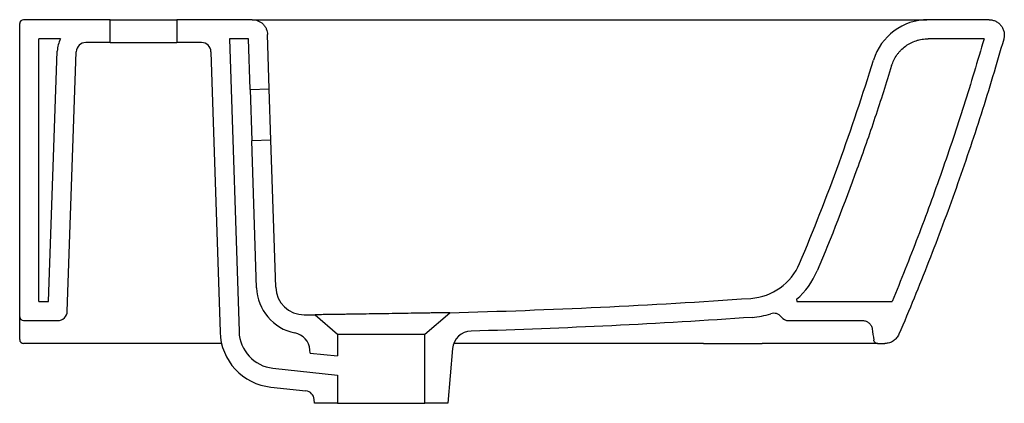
# Model space of a CAD drawing. Header units: millimetres. Extents: x 4822.491 to 4823.008, y 2698.063 to 2698.265.
import ezdxf

# ---------------------------------------------------------------- set-up
doc = ezdxf.new("R2010")
doc.units = ezdxf.units.MM
doc.layers.add('SANINDUSA', color=3, linetype='Continuous')

msp = doc.modelspace()

# ---------------------------------------------------------------- linework, layer by layer
at = {"layer": 'SANINDUSA'}
for p, q in [((4822.538066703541, 2698.26470217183), (4822.49256670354, 2698.26470217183)), ((4822.538066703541, 2698.25270217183), (4822.538066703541, 2698.26470217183)), ((4822.538066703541, 2698.26470217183), (4822.57306670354, 2698.26470217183)), ((4822.57306670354, 2698.26470217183), (4822.57306670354, 2698.25270217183)), ((4822.612820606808, 2698.26470217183), (4822.57306670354, 2698.26470217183)), ((4823.000014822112, 2698.26470217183), (4822.967954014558, 2698.26470217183)), ((4822.490566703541, 2698.10870217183), (4822.490566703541, 2698.26270217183)), ((4822.50056670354, 2698.11670217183), (4822.50056670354, 2698.25470217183)), ((4822.512058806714, 2698.25470217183), (4822.50056670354, 2698.25470217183)), ((4822.610884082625, 2698.25470217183), (4822.600878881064, 2698.25470217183)), ((4822.600878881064, 2698.25470217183), (4822.605838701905, 2698.100947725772)), ((4822.61174253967, 2698.228090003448), (4822.610884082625, 2698.25470217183)), ((4822.621737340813, 2698.228412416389), (4822.620816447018, 2698.256960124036)), ((4822.997362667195, 2698.25470217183), (4822.967954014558, 2698.25470217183)), ((4822.505741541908, 2698.11670217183), (4822.51033444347, 2698.248225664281)), ((4822.515566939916, 2698.111527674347), (4822.52032835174, 2698.247876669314)), ((4822.538066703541, 2698.25270217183), (4822.525325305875, 2698.25270217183)), ((4822.538066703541, 2698.25270217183), (4822.57306670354, 2698.25270217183)), ((4822.586096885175, 2698.25270217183), (4822.57306670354, 2698.25270217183)), ((4822.591094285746, 2698.2478633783), (4822.595843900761, 2698.100625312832)), ((4822.61174253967, 2698.228090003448), (4822.621737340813, 2698.228412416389)), ((4822.61174253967, 2698.228090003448), (4822.612613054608, 2698.201104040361)), ((4822.622607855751, 2698.201426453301), (4822.621737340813, 2698.228412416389)), ((4822.622607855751, 2698.201426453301), (4822.612613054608, 2698.201104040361)), ((4822.615102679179, 2698.123925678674), (4822.612613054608, 2698.201104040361)), ((4822.625097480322, 2698.124248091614), (4822.622607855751, 2698.201426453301)), ((4822.50056670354, 2698.11670217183), (4822.505741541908, 2698.11670217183)), ((4822.898752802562, 2698.117864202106), (4822.898957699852, 2698.11670217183)), ((4822.898957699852, 2698.11670217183), (4822.949043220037, 2698.11670217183)), ((4822.490566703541, 2698.102676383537), (4822.490566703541, 2698.10870217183)), ((4822.645829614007, 2698.109759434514), (4822.65756670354, 2698.099556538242)), ((4822.703566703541, 2698.099556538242), (4822.716566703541, 2698.110857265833)), ((4822.49256670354, 2698.10670217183), (4822.510569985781, 2698.10670217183)), ((4822.894762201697, 2698.10670217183), (4822.933634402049, 2698.10670217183)), ((4822.490566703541, 2698.09670217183), (4822.490566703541, 2698.102676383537)), ((4822.65756670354, 2698.099556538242), (4822.703566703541, 2698.099556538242)), ((4822.65756670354, 2698.099556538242), (4822.65756670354, 2698.088113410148)), ((4822.703566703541, 2698.06327217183), (4822.703566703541, 2698.099556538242)), ((4822.50056670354, 2698.09470217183), (4822.49256670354, 2698.09470217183)), ((4822.941405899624, 2698.09470217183), (4822.94530400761, 2698.09470217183)), ((4822.643258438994, 2698.089655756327), (4822.643114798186, 2698.091297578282)), ((4822.643258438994, 2698.089655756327), (4822.65756670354, 2698.088113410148)), ((4822.718082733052, 2698.092030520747), (4822.71556670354, 2698.06327217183)), ((4822.623684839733, 2698.081707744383), (4822.65756670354, 2698.078055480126)), ((4822.65756670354, 2698.078055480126), (4822.65756670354, 2698.06327217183)), ((4822.622613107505, 2698.071765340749), (4822.640948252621, 2698.069788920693)), ((4822.645566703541, 2698.06327217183), (4822.645393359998, 2698.06525349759)), ((4822.65756670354, 2698.06327217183), (4822.645566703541, 2698.06327217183)), ((4822.65756670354, 2698.06327217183), (4822.703566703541, 2698.06327217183)), ((4822.71556670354, 2698.06327217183), (4822.703566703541, 2698.06327217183))]:
    msp.add_line(p, q, dxfattribs=at)
for centre, radius, start, end in [((4822.49256670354, 2698.26270217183), 0.001999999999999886, 90, 180), ((4822.967954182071, 2698.234699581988), 0.0300025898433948, 90.00032699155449, 162.9104147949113), ((4822.525325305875, 2698.24770217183), 0.01500000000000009, 152.1818607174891, 177.9999999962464), ((4822.525325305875, 2698.24770217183), 0.005000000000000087, 90, 177.9999999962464), ((4822.586096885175, 2698.24770217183), 0.005, 1.847610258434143, 90), ((4821.85167786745, 2698.578164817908), 1.137919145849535, 337.1708606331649, 342.8978184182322), ((4822.872809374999, 2698.14830986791), 0.03000000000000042, 273.9878677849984, 337.170098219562), ((4822.872809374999, 2698.14830986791), 0.04000000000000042, 310.4350535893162, 337.170098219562), ((4822.640089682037, 2698.124731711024), 0.02500000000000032, 181.8476102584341, 258.5685629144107), ((4822.640089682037, 2698.124731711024), 0.01500000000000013, 181.8476102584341, 270.2330745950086), ((4822.62556670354, 2701.694836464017), 3.585134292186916, 271.4544716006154, 273.9878677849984), ((4822.49256670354, 2698.10870217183), 0.001999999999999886, 180, 270), ((4822.510569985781, 2698.11170217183), 0.005000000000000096, 270, 357.9999999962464), ((4822.62556670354, 2701.694836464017), 3.585134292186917, 270.2330745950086, 270.3238331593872), ((4822.872809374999, 2698.14830986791), 0.04000000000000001, 273.9878677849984, 288.2058797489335), ((4822.886868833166, 2698.105562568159), 0.005000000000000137, 37.87641749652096, 108.2058797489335), ((4822.894762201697, 2698.11170217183), 0.005000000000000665, 217.876417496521, 270), ((4822.625828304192, 2698.101592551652), 0.03000000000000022, 181.8476102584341, 263.8476102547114), ((4822.625828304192, 2698.101592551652), 0.02000000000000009, 181.8476102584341, 263.8476102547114), ((4822.633152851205, 2698.090426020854), 0.01000000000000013, 4.999999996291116, 78.56856291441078), ((4822.728044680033, 2698.091158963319), 0.01000000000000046, 91.62888424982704, 175.0000000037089), ((4822.49256670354, 2698.09670217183), 0.00200000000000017, 180, 270), ((4822.640412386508, 2698.064817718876), 0.005000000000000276, 4.999999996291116, 83.8476102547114)]:
    msp.add_arc(centre, radius, start, end, dxfattribs=at)
for points, knots in [([(4822.612820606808, 2698.26470217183), (4822.613284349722, 2698.26470217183), (4822.613764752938, 2698.264661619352), (4822.614737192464, 2698.264484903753), (4822.61522913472, 2698.264348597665), (4822.61619599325, 2698.26397373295), (4822.616670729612, 2698.263735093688), (4822.617571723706, 2698.263160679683), (4822.617997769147, 2698.262824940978), (4822.618773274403, 2698.262074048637), (4822.619122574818, 2698.261659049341), (4822.619725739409, 2698.260777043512), (4822.61997956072, 2698.260310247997), (4822.620385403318, 2698.259355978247), (4822.620537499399, 2698.258868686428), (4822.620745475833, 2698.25790245), (4822.620801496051, 2698.257423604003), (4822.620816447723, 2698.256960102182)], [0, 0, 0, 0, 0.1249999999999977, 0.1249999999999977, 0.2499999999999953, 0.2499999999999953, 0.3749999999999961, 0.3749999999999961, 0.4999999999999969, 0.4999999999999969, 0.6249999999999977, 0.6249999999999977, 0.7499999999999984, 0.7499999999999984, 0.8749999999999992, 0.8749999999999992, 1, 1, 1, 1]), ([(4822.612820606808, 2698.26470217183), (4822.612821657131, 2698.26470217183), (4822.612823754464, 2698.26470217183), (4822.612840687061, 2698.26470217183), (4822.612867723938, 2698.26470217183), (4822.612905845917, 2698.26470217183), (4822.612954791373, 2698.26470217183), (4822.613014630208, 2698.26470217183), (4822.613085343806, 2698.26470217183), (4822.613166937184, 2698.26470217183), (4822.613259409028, 2698.26470217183), (4822.613362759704, 2698.26470217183), (4822.613476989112, 2698.26470217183), (4822.613602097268, 2698.26470217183), (4822.613738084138, 2698.26470217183), (4822.61388494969, 2698.26470217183), (4822.614042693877, 2698.26470217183), (4822.614211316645, 2698.26470217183), (4822.614390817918, 2698.26470217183), (4822.614581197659, 2698.26470217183), (4822.614782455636, 2698.26470217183), (4822.614994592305, 2698.26470217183), (4822.615217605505, 2698.26470217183), (4822.615451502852, 2698.26470217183), (4822.616078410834, 2698.26470217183), (4822.617222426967, 2698.26470217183), (4822.619119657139, 2698.26470217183), (4822.621323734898, 2698.26470217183), (4822.623818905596, 2698.26470217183), (4822.626565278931, 2698.26470217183), (4822.629537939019, 2698.26470217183), (4822.632717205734, 2698.26470217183), (4822.635336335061, 2698.26470217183), (4822.637267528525, 2698.26470217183), (4822.638443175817, 2698.26470217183), (4822.639627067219, 2698.26470217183), (4822.640819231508, 2698.26470217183), (4822.642019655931, 2698.26470217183), (4822.64322833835, 2698.26470217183), (4822.6444452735, 2698.26470217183), (4822.645670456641, 2698.26470217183), (4822.646903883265, 2698.26470217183), (4822.648145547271, 2698.26470217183), (4822.649395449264, 2698.26470217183), (4822.650231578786, 2698.26470217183), (4822.650650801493, 2698.26470217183)], [0, 0, 0, 0, 0.01112651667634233, 0.02221795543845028, 0.03327730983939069, 0.04430759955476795, 0.05531186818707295, 0.06629318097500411, 0.07725462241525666, 0.08819929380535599, 0.09913031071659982, 0.1100508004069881, 0.1209638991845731, 0.1318727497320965, 0.1427804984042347, 0.153690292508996, 0.1646052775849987, 0.1755285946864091, 0.1864633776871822, 0.1974127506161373, 0.2083798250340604, 0.2193676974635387, 0.230379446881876, 0.2414181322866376, 0.2524867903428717, 0.3154408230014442, 0.3776758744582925, 0.4397918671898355, 0.5023921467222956, 0.5649575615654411, 0.6268206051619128, 0.6885969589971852, 0.7509048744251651, 0.7718793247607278, 0.7927370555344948, 0.8135008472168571, 0.8341937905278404, 0.8548392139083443, 0.8754606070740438, 0.8960815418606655, 0.9167255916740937, 0.9374162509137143, 0.9581768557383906, 0.9790305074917, 1, 1, 1, 1]), ([(4822.650650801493, 2698.26470217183), (4822.697144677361, 2698.26470217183), (4822.785176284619, 2698.26470217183), (4822.873207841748, 2698.26470217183), (4822.914745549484, 2698.26470217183)], [0, 0, 0, 0, 0.5281498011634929, 1, 1, 1, 1]), ([(4822.914745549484, 2698.26470217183), (4822.91574811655, 2698.26470217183), (4822.917755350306, 2698.26470217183), (4822.920842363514, 2698.26470217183), (4822.924004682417, 2698.26470217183), (4822.927148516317, 2698.26470217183), (4822.930649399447, 2698.26470217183), (4822.934421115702, 2698.26470217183), (4822.938652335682, 2698.26470217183), (4822.942838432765, 2698.26470217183), (4822.946585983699, 2698.26470217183), (4822.949770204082, 2698.26470217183), (4822.952423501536, 2698.26470217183), (4822.954957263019, 2698.26470217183), (4822.957350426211, 2698.26470217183), (4822.959576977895, 2698.26470217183), (4822.961935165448, 2698.26470217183), (4822.964250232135, 2698.26470217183), (4822.966147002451, 2698.26470217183), (4822.967210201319, 2698.26470217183), (4822.967357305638, 2698.26470217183), (4822.967378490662, 2698.26470217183)], [0, 0, 0, 0, 0.04266188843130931, 0.0854131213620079, 0.1313577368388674, 0.177238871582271, 0.2193751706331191, 0.2810867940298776, 0.3398754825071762, 0.4050896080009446, 0.4705534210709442, 0.5174269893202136, 0.5637949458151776, 0.6099505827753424, 0.6593647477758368, 0.7082430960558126, 0.7569247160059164, 0.8332567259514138, 0.9092169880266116, 0.9869260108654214, 1, 1, 1, 1]), ([(4823.000014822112, 2698.26470217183), (4823.000636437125, 2698.26470217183), (4823.001245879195, 2698.264630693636), (4823.002441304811, 2698.26434999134), (4823.003031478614, 2698.264136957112), (4823.003855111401, 2698.263726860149), (4823.004121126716, 2698.263574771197), (4823.004636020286, 2698.263239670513), (4823.004886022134, 2698.263055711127), (4823.005601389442, 2698.26246189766), (4823.006024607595, 2698.262018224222), (4823.006580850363, 2698.261282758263), (4823.006753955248, 2698.261024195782), (4823.007067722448, 2698.260490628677), (4823.007207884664, 2698.260216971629), (4823.007455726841, 2698.259656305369), (4823.007563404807, 2698.259369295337), (4823.007745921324, 2698.258781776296), (4823.007821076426, 2698.258479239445), (4823.007991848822, 2698.25756777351), (4823.008034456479, 2698.256956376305), (4823.007992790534, 2698.256033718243), (4823.007960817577, 2698.255723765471), (4823.007861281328, 2698.255111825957), (4823.007793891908, 2698.254809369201), (4823.007708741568, 2698.254510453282)], [0, 0, 0, 0, 0.1250000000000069, 0.1250000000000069, 0.2500000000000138, 0.2500000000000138, 0.3125000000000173, 0.3125000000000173, 0.3750000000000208, 0.3750000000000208, 0.5000000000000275, 0.5000000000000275, 0.5625000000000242, 0.5625000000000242, 0.6250000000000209, 0.6250000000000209, 0.6875000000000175, 0.6875000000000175, 0.7500000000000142, 0.7500000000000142, 0.8750000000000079, 0.8750000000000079, 0.937500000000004, 0.937500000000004, 1, 1, 1, 1]), ([(4822.948834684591, 2698.240577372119), (4822.949149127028, 2698.241600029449), (4822.949540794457, 2698.242583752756), (4822.950472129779, 2698.244476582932), (4822.951011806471, 2698.245385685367), (4822.95193610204, 2698.246691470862), (4822.952262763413, 2698.247115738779), (4822.95294291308, 2698.247930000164), (4822.953297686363, 2698.248321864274), (4822.95440538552, 2698.249452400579), (4822.955201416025, 2698.250146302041), (4822.956483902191, 2698.251095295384), (4822.956927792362, 2698.251397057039), (4822.957830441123, 2698.251959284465), (4822.958290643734, 2698.252220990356), (4822.959697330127, 2698.252949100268), (4822.960669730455, 2698.253358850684), (4822.962181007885, 2698.253858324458), (4822.962695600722, 2698.254005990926), (4822.963732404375, 2698.254258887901), (4822.96425358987, 2698.254364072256), (4822.965825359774, 2698.254616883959), (4822.966884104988, 2698.254702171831), (4822.967954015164, 2698.25470217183)], [0, 0, 0, 0, 0.1250000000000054, 0.1250000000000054, 0.2500000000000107, 0.2500000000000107, 0.3125000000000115, 0.3125000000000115, 0.3750000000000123, 0.3750000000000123, 0.5000000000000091, 0.5000000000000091, 0.5625000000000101, 0.5625000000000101, 0.6250000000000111, 0.6250000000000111, 0.7500000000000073, 0.7500000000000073, 0.8125000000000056, 0.8125000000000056, 0.8750000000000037, 0.8750000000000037, 1, 1, 1, 1]), ([(4822.997362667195, 2698.25470217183), (4822.99399802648, 2698.242983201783), (4822.990466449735, 2698.231315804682), (4822.98306997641, 2698.208083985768), (4822.979204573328, 2698.196518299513), (4822.97114647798, 2698.173506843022), (4822.966952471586, 2698.162057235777), (4822.958240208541, 2698.139283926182), (4822.953722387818, 2698.127961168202), (4822.949043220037, 2698.11670217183)], [0, 0, 0, 0, 0.2500000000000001, 0.2500000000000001, 0.5000000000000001, 0.5000000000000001, 0.7500000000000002, 0.7500000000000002, 1, 1, 1, 1]), ([(4823.007708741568, 2698.254510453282), (4823.003951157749, 2698.241319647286), (4822.999983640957, 2698.228192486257), (4822.991629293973, 2698.202065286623), (4822.98724397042, 2698.18907010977), (4822.978060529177, 2698.16322436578), (4822.973262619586, 2698.150374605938), (4822.963263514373, 2698.124841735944), (4822.958061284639, 2698.112155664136), (4822.95265673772, 2698.099549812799)], [0, 0, 0, 0, 0.2500000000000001, 0.2500000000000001, 0.5000000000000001, 0.5000000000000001, 0.7500000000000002, 0.7500000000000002, 1, 1, 1, 1]), ([(4822.948833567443, 2698.240581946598), (4822.946021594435, 2698.231441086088), (4822.94309595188, 2698.222337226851), (4822.937017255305, 2698.20420353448), (4822.933864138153, 2698.195173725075), (4822.924071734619, 2698.168218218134), (4822.917097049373, 2698.150418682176), (4822.909675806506, 2698.132790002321)], [0, 0, 0, 0, 0.2500000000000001, 0.2500000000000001, 0.5000000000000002, 0.5000000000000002, 1, 1, 1, 1]), ([(4822.716566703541, 2698.110857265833), (4822.716566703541, 2698.110857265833), (4822.716337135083, 2698.110853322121), (4822.715658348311, 2698.110841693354), (4822.715375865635, 2698.110836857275), (4822.714695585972, 2698.110825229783), (4822.714303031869, 2698.110818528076), (4822.712973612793, 2698.110795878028), (4822.7118864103, 2698.110777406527), (4822.709949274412, 2698.110744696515), (4822.709249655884, 2698.110732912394), (4822.707777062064, 2698.110708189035), (4822.707000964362, 2698.110695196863), (4822.705370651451, 2698.11066800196), (4822.704516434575, 2698.11065379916), (4822.703175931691, 2698.110631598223), (4822.702719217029, 2698.110624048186), (4822.701785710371, 2698.110608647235), (4822.701307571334, 2698.110600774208), (4822.698883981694, 2698.110560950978), (4822.696848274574, 2698.110527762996), (4822.693654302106, 2698.110476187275), (4822.692566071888, 2698.110458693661), (4822.690897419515, 2698.110432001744), (4822.690333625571, 2698.110423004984), (4822.689204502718, 2698.110405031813), (4822.68863854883, 2698.110396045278), (4822.685801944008, 2698.110351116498), (4822.683510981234, 2698.110315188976), (4822.680620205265, 2698.110270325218), (4822.68004068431, 2698.110261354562), (4822.678878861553, 2698.110243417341), (4822.678295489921, 2698.110234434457), (4822.67655980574, 2698.110207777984), (4822.675416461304, 2698.110190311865), (4822.672026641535, 2698.110138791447), (4822.669819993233, 2698.110105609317), (4822.667130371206, 2698.110065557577), (4822.666595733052, 2698.11005761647), (4822.665545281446, 2698.110042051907), (4822.665027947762, 2698.11003440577), (4822.663499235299, 2698.11001186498), (4822.662511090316, 2698.109997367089), (4822.6605961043, 2698.109969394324), (4822.659669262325, 2698.109955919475), (4822.658325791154, 2698.109936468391), (4822.65788577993, 2698.109930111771), (4822.657021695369, 2698.109917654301), (4822.656598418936, 2698.109911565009), (4822.654544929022, 2698.109882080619), (4822.653083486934, 2698.109861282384), (4822.651158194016, 2698.109834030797), (4822.650561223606, 2698.109825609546), (4822.649459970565, 2698.109810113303), (4822.648962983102, 2698.109803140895), (4822.647636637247, 2698.109784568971), (4822.646966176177, 2698.109775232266), (4822.646285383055, 2698.10976576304), (4822.646112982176, 2698.109763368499), (4822.645885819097, 2698.109760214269), (4822.645829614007, 2698.109759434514), (4822.645829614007, 2698.109759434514)], [0, 0, 0, 0, 0.06249999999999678, 0.06249999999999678, 0.09374999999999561, 0.09374999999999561, 0.1249999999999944, 0.1249999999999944, 0.1874999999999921, 0.1874999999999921, 0.2187499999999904, 0.2187499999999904, 0.2499999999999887, 0.2499999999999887, 0.281249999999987, 0.281249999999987, 0.2968749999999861, 0.2968749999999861, 0.3124999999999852, 0.3124999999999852, 0.3749999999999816, 0.3749999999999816, 0.4062499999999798, 0.4062499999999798, 0.4218749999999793, 0.4218749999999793, 0.4374999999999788, 0.4374999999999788, 0.4999999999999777, 0.4999999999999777, 0.515624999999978, 0.515624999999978, 0.5312499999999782, 0.5312499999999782, 0.5624999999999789, 0.5624999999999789, 0.6249999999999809, 0.6249999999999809, 0.6406249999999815, 0.6406249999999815, 0.6562499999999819, 0.6562499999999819, 0.6874999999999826, 0.6874999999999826, 0.7187499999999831, 0.7187499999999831, 0.7343749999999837, 0.7343749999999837, 0.7499999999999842, 0.7499999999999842, 0.8124999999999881, 0.8124999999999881, 0.8437499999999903, 0.8437499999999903, 0.8749999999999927, 0.8749999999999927, 0.9374999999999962, 0.9374999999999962, 0.968749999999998, 0.968749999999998, 1, 1, 1, 1]), ([(4822.933634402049, 2698.10670217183), (4822.933935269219, 2698.10670217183), (4822.934231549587, 2698.106675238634), (4822.934815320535, 2698.106569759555), (4822.935104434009, 2698.106490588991), (4822.935666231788, 2698.106280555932), (4822.935934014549, 2698.10615187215), (4822.936444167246, 2698.105848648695), (4822.93668858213, 2698.105672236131), (4822.937140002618, 2698.105279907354), (4822.937345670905, 2698.105065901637), (4822.937717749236, 2698.104602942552), (4822.937885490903, 2698.104351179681), (4822.938170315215, 2698.103826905), (4822.938288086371, 2698.103554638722), (4822.938474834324, 2698.102990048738), (4822.938543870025, 2698.102695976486), (4822.938585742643, 2698.102398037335)], [0, 0, 0, 0, 0.125, 0.125, 0.25, 0.25, 0.375, 0.375, 0.5, 0.5, 0.625, 0.625, 0.75, 0.75, 0.875, 0.875, 1, 1, 1, 1]), ([(4822.95265673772, 2698.099549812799), (4822.95234786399, 2698.098829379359), (4822.951942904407, 2698.09817103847), (4822.951194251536, 2698.097274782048), (4822.950920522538, 2698.096992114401), (4822.950342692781, 2698.09647628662), (4822.950036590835, 2698.096240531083), (4822.949389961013, 2698.095813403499), (4822.949046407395, 2698.095620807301), (4822.948341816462, 2698.095291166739), (4822.947980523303, 2698.095153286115), (4822.946870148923, 2698.094818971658), (4822.946087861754, 2698.09470217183), (4822.94530400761, 2698.09470217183)], [0, 0, 0, 0, 0.2500000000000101, 0.2500000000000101, 0.3750000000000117, 0.3750000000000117, 0.5000000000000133, 0.5000000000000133, 0.6250000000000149, 0.6250000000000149, 0.7500000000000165, 0.7500000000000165, 1, 1, 1, 1]), ([(4822.85002342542, 2698.09470217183), (4822.847434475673, 2698.09470217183), (4822.839164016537, 2698.09470217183), (4822.808225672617, 2698.09470217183), (4822.767084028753, 2698.09470217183), (4822.731626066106, 2698.09470217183), (4822.718835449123, 2698.09470217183)], [0, 0, 0, 0, 0.0592149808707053, 0.1891636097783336, 0.7075100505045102, 1, 1, 1, 1]), ([(4822.850030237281, 2698.09470217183), (4822.853931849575, 2698.09470217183), (4822.86246695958, 2698.09470217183), (4822.872717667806, 2698.09470217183), (4822.879066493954, 2698.09470217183), (4822.880781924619, 2698.09470217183)], [0, 0, 0, 0, 0.3806236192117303, 0.8326466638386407, 0.9999999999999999, 0.9999999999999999, 0.9999999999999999, 0.9999999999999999]), ([(4822.941481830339, 2698.09470217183), (4822.941468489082, 2698.09470217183), (4822.941440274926, 2698.09470217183), (4822.940968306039, 2698.09470217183), (4822.93984022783, 2698.09470217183), (4822.93801932, 2698.09470217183), (4822.935588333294, 2698.09470217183), (4822.932561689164, 2698.09470217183), (4822.928997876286, 2698.09470217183), (4822.924940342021, 2698.09470217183), (4822.920423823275, 2698.09470217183), (4822.91552128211, 2698.09470217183), (4822.910299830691, 2698.09470217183), (4822.904817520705, 2698.09470217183), (4822.899157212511, 2698.09470217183), (4822.891123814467, 2698.09470217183), (4822.884991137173, 2698.09470217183), (4822.880795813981, 2698.09470217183)], [0, 0, 0, 0, 0.04606523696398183, 0.09741898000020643, 0.1611963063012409, 0.225176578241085, 0.2889530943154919, 0.3527316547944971, 0.4167135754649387, 0.4804917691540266, 0.5442552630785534, 0.6082233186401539, 0.6719851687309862, 0.7354488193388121, 0.7991163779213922, 0.8625768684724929, 0.9999999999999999, 0.9999999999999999, 0.9999999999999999, 0.9999999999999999]), ([(4822.941405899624, 2698.09470217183), (4822.941165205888, 2698.09470217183), (4822.940930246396, 2698.094744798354), (4822.940593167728, 2698.09487081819), (4822.940486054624, 2698.094922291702), (4822.940281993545, 2698.095043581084), (4822.940184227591, 2698.09511414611), (4822.940003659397, 2698.095271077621), (4822.939921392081, 2698.095356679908), (4822.939772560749, 2698.095541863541), (4822.939705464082, 2698.09564256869), (4822.939534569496, 2698.095957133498), (4822.939458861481, 2698.096185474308), (4822.939425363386, 2698.096423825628)], [0, 0, 0, 0, 0.2499999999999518, 0.2499999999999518, 0.3749999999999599, 0.3749999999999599, 0.4999999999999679, 0.4999999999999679, 0.6249999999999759, 0.6249999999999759, 0.749999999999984, 0.749999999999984, 1, 1, 1, 1])]:
    msp.add_open_spline(points, degree=3, knots=knots, dxfattribs=at)
for points, degree in [([(4822.875591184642, 2698.108406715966), (4822.826351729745, 2698.104974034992), (4822.777074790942, 2698.10255727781), (4822.727760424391, 2698.101154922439)], 3), ([(4822.938585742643, 2698.102398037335), (4822.938865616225, 2698.100406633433), (4822.939145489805, 2698.09841522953), (4822.939425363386, 2698.096423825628)], 3), ([(4822.59678338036, 2698.09470217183), (4822.50056670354, 2698.09470217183)], 1)]:
    msp.add_open_spline(points, degree=degree, dxfattribs=at)

doc.saveas('drawing.dxf')
